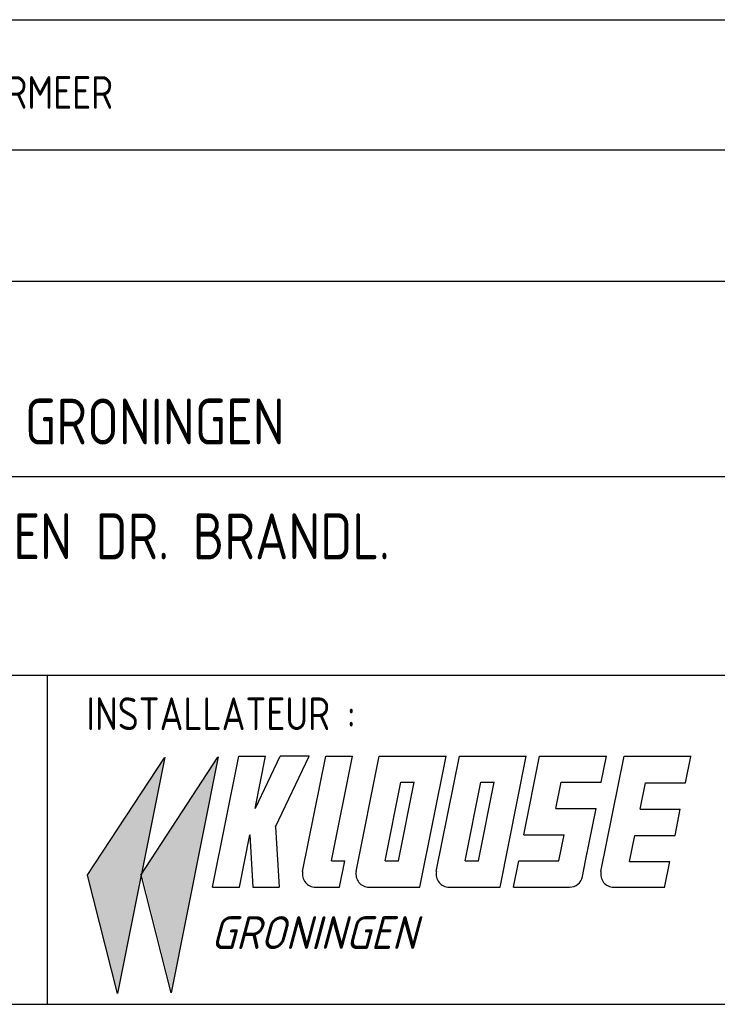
# Model space of a CAD drawing. Extents: x -257677 to 221252, y -185516 to 120782.
# Tile 64 of 171: x 47168 to 49828, y -185017 to -181264. Entities that reach past the tile are written whole.
import ezdxf

# ---------------------------------------------------------------- set-up
doc = ezdxf.new("R2010")
doc.units = 0
doc.header["$LTSCALE"] = 50
doc.layers.get('0').update_dxf_attribs({"linetype": 'CONTINUOUS'})
doc.layers.add('KADER', color=7, linetype='CONTINUOUS')
doc.styles.add('ISO25', font='ISO', dxfattribs={"width": 0.9})
doc.styles.add('ISO35', font='ISO', dxfattribs={"width": 0.9})
doc.styles.add('KLOOSE', font='iso', dxfattribs={"oblique": 15, "height": 2.5})

# ---------------------------------------------------------------- blocks, each defined once
blk = doc.blocks.new('KADERA0')
at = {"layer": 'KADER', "color": 4}
blk.add_line((25, 10), (1179, 10), dxfattribs=at)
blk = doc.blocks.new('OHKLOOSE')
at = {"color": 1, "linetype": 'Continuous'}
for p, q in [((-43.974, 0.836), (-38.097, 9.821)), ((-41.645, -8.143), (-38.045, 9.857)), ((-39.89, 0.872), (-34.012, 9.857)), ((-37.56, -8.106), (-33.96, 9.894)), ((-41.659, -8.137), (-43.951, 0.86)), ((-37.575, -8.101), (-39.866, 0.897))]:
    blk.add_line(p, q, dxfattribs=at)
at = {"color": 2, "linetype": 'Continuous'}
for p, q in [((-34.419, -0.046), (-32.419, 9.954)), ((-32.419, 9.954), (-30.379, 9.954)), ((-31.179, 5.954), (-30.379, 9.954)), ((-31.151, 5.984), (-29.263, 9.943)), ((-29.612, 4.566), (-27.042, 9.954)), ((-29.263, 9.956), (-27.043, 9.956)), ((-27.551, 1.15), (-25.79, 9.954)), ((-25.79, 9.954), (-23.75, 9.954)), ((-25.35, 1.954), (-23.75, 9.954)), ((-23.472, 1.15), (-21.711, 9.954)), ((-21.711, 9.954), (-16.612, 9.954)), ((-18.612, -0.046), (-16.612, 9.954)), ((-17.357, 1.15), (-15.596, 9.954)), ((-15.596, 9.954), (-10.497, 9.954)), ((-12.497, -0.046), (-10.497, 9.954)), ((-10.677, 3.954), (-9.477, 9.954)), ((-9.477, 9.954), (-4.378, 9.954)), ((-4.805, 1.15), (-3.044, 9.954)), ((-4.778, 7.954), (-4.378, 9.954)), ((-3.044, 9.954), (2.081, 9.954)), ((1.645, 7.905), (2.045, 9.905)), ((-21.271, 1.954), (-20.071, 7.954)), ((-20.251, 1.954), (-19.051, 7.954)), ((-20.071, 7.954), (-19.051, 7.954)), ((-15.156, 1.954), (-13.956, 7.954)), ((-14.137, 1.954), (-12.937, 7.954)), ((-13.956, 7.954), (-12.937, 7.954)), ((-8.238, 5.954), (-7.838, 7.954)), ((-7.838, 7.954), (-4.778, 7.954)), ((-1.814, 5.905), (-1.414, 7.905)), ((-1.414, 7.905), (1.645, 7.905)), ((-8.238, 5.954), (-5.178, 5.954)), ((-5.978, 1.954), (-5.178, 5.954)), ((-1.814, 5.905), (1.245, 5.905)), ((0.845, 3.905), (1.245, 5.905)), ((-29.612, 4.566), (-29.337, -0.047)), ((-32.379, -0.046), (-31.579, 3.954)), ((-31.578, 3.949), (-31.341, -0.047)), ((-10.677, 3.954), (-7.618, 3.954)), ((-8.018, 1.954), (-7.618, 3.954)), ((-2.614, 1.905), (-2.214, 3.905)), ((-2.214, 3.905), (0.845, 3.905)), ((-25.35, 1.954), (-24.331, 1.954)), ((-24.731, -0.046), (-24.331, 1.954)), ((-21.271, 1.954), (-20.251, 1.954)), ((-15.156, 1.954), (-14.137, 1.954)), ((-11.477, -0.046), (-11.077, 1.954)), ((-11.077, 1.954), (-8.018, 1.954)), ((-6.217, 0.758), (-5.978, 1.954)), ((-2.614, 1.905), (0.445, 1.905)), ((0.045, -0.095), (0.445, 1.905)), ((-34.419, -0.046), (-32.379, -0.046)), ((-31.341, -0.047), (-29.337, -0.047)), ((-26.57, -0.046), (-24.731, -0.046)), ((-22.491, -0.046), (-18.612, -0.046)), ((-16.376, -0.046), (-12.497, -0.046)), ((-11.477, -0.046), (-7.198, -0.046)), ((-3.824, -0.046), (0.055, -0.046))]:
    blk.add_line(p, q, dxfattribs=at)
for centre, start, end in [((-26.57, 0.954), 168.69007, 270), ((-22.491, 0.954), 168.69007, 270), ((-16.376, 0.954), 168.69007, 270), ((-7.198, 0.954), 270, 348.69007), ((-3.824, 0.954), 168.69007, 270)]:
    blk.add_arc(centre, 1, start, end, dxfattribs=at)
at = {"color": 1, "linetype": 'Continuous'}
for points in [[(-37.57, -7.905), (-39.808, 0.936), (-34.018, 9.787)], [(-41.657, -8.14), (-43.913, 0.851), (-38.082, 9.745)]]:
    blk.add_solid(points, dxfattribs=at)
at = {"color": 2, "linetype": 'Continuous', "style": 'KLOOSE', "oblique": 15}
blk.add_text('GRONINGEN', height=2.5, dxfattribs=at).set_placement((-34.556, -4.761))
blk = doc.blocks.new('SNARF')
at = {"color": 4}
blk.add_line((-5488.1, 2506.6), (-5488.1, -5.9), dxfattribs=at)
at = {"xscale": 100, "yscale": 100, "zscale": 100}
blk.add_blockref('OHKLOOSE', (-784.4, 891.4), dxfattribs=at)
at = {"color": 2, "linetype": 'Continuous', "style": 'ISO25', "width": 0.9}
blk.add_text('INSTALLATEUR :', height=250, dxfattribs=at).set_placement((-5188.5, 2084))

msp = doc.modelspace()

# ---------------------------------------------------------------- linework, layer by layer
at = {"layer": 'KADER', "color": 4}
for p, q in [((44525.24017, -181264.09714), (52771.21923, -181264.09714)), ((44525.24017, -181759.79605), (52771.21923, -181759.79605)), ((44525.24017, -182260.62184), (52771.21923, -182260.62184)), ((44538.07359, -183004.92212), (52771.21923, -183004.92212)), ((44525.24017, -183763.09919), (50024.36273, -183763.09919))]:
    msp.add_line(p, q, dxfattribs=at)

# ---------------------------------------------------------------- block references
at = {"layer": 'KADER', "color": 2, "linetype": 'Continuous', "xscale": 50, "yscale": 50, "zscale": 50}
msp.add_blockref('KADERA0', (-6172.8352, -185516.00654), dxfattribs=at)
at = {"layer": 'KADER', "linetype": 'Continuous', "xscale": 0.5, "yscale": 0.5, "zscale": 0.5}
msp.add_blockref('SNARF', (50016.42269, -185014.09714), dxfattribs=at)

# ---------------------------------------------------------------- texts
at = {"layer": 'KADER', "color": 2, "linetype": 'Continuous', "style": 'ISO25', "width": 0.9}
msp.add_text('OPDRACHTGEVER :  V.S.O.M.  ZOETERMEER', height=125, dxfattribs=at).set_placement((44815.5568, -181604.02771))
at = {"layer": 'KADER', "color": 3, "linetype": 'Continuous', "style": 'ISO35', "width": 0.9}
for s, p in [('MARTINI TRADE PARK TE GRONINGEN', (44851.17917, -182883.43863)), ('WATER, RIOLERING, HWA EN DR. BRANDL.', (44863.05329, -183320.82129))]:
    msp.add_text(s, height=175, dxfattribs=at).set_placement(p)

doc.saveas('drawing.dxf')
